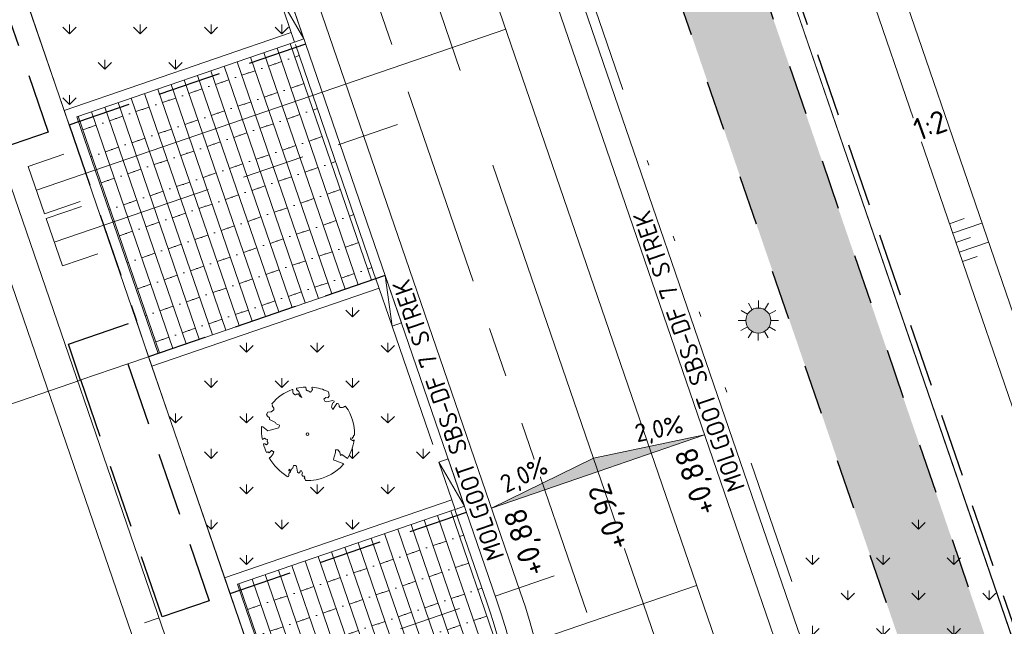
# Model space of a CAD drawing. Header units: metres. Extents: x 264570 to 266133, y 576109 to 577454.
# Tile 50 of 128: x 265462 to 265481, y 576740 to 576752. Entities that reach past the tile are written whole.
import ezdxf
from ezdxf.enums import TextEntityAlignment as Align

# ---------------------------------------------------------------- set-up
doc = ezdxf.new("R2010")
doc.units = ezdxf.units.M
doc.set_wipeout_variables(frame=1)
for name, pattern in [('AM-AS', [16, 10, -2, 2, -2]), ('B-WE-RI-HWA_HUISAANSLUITING_PVC_125-G', [10, 3.25, -0.75, 1.25, -0.75, 1.25, -0.75, 1.25, -0.75]), ('B-WE-RI-HWA_PVC_400-G', [10, 4, -1, 1, -1, 3]), ('B-WE-VH-KANTOPSLUITING_TROTTOIRBAND_RWS_[AFMETINGEN1]-G', [10, 2.5, -1.5, 0, -1.5, 0, -1.5, 0, -1.5, 0, -1.5]), ('DASHED', [19.05, 12.7, -6.35]), ('NLCS-HIDDEN', [4, 2, -2])]:
    doc.linetypes.add(name, pattern=pattern)
for name, color, linetype, lineweight in [('B-BH-OG-BEBOUWING-G', 252, 'Continuous', 15), ('B-WE-AM-AS-WEG-GD', 252, 'AM-AS', 18), ('B-WE-GR-BOOM-S', 252, 'Continuous', 15), ('B-WE-GR-GRAS_BERMKRUIDENMENGSEL-A', 252, 'Continuous', 18), ('B-WE-GW-TALUDARCERING_KORT-G', 252, 'Continuous', 15), ('B-WE-GW-TALUDARCERING_LANG-G', 252, 'Continuous', 15), ('B-WE-KG-GRENS_KADASTRAAL-G', 252, 'KG-KADASTRAAL', 18), ('B-WE-KL-ET_LS_OV_LICHTMAST-S', 252, 'Continuous', 15), ('B-WE-KL-TRACE-A', 252, 'Continuous', 13), ('B-WE-KL-TRACE-GD', 252, 'NLCS-HIDDEN', 25), ('B-WE-OG-TOPOGRAFIE-G', 252, 'Continuous', 15), ('B-WE-RI-DRAINAGE_AFDEKKAP-G', 252, 'Continuous', 18), ('B-WE-RI-DWA_HUISAANSLUITING_PVC_125-G', 252, 'B-WE-RI-DWA_HUISAANSLUITING_PVC_125-G', 18), ('B-WE-RI-DWA_PVC_315-G', 252, 'B-WE-RI-DWA_PVC_315-G', 18), ('B-WE-RI-HWA_HUISAANSLUITING_PVC_125-G', 252, 'B-WE-RI-HWA_HUISAANSLUITING_PVC_125-G', 18), ('B-WE-RI-HWA_PVC_400-G', 252, 'B-WE-RI-HWA_PVC_400-G', 18), ('B-WE-VH-KANTOPSLUITING_ELEMENT_VERLOOPBAND_11-22x25_19-22x16-G', 252, 'Continuous', 18), ('B-WE-VH-KANTOPSLUITING_INRITVERLOOPBAND_19-22X16-G', 252, 'B-WE-VH-KANTOPSLUITING_GAZONBAND_[AFMETINGEN1]-G', 18), ('B-WE-VH-KANTOPSLUITING_OPSLUITBAND_10X20-G', 252, 'B-WE-VH-KANTOPSLUITING_TALUDBAND-G', 18), ('B-WE-VH-KANTOPSLUITING_TROTTOIRBAND_RWS_11-22X25-G', 252, 'B-WE-VH-KANTOPSLUITING_TROTTOIRBAND_RWS_[AFMETINGEN1]-G', 18), ('B-WE-VH-VERHARDING_STRAATBAKSTEEN_DIKFORMAAT_HALF-A', 252, 'Continuous', 13), ('B-XX-AL-AANDUIDING_VERKANTING-G', 252, 'Continuous', 18), ('B-XX-AL-HOOGTELABEL-T18', 252, 'Continuous', 18), ('B-XX-AL-T25', 252, 'Continuous', 9), ('T-WE-GR-TOEKOMSTIG-G', 3, 'DASHED', 25)]:
    doc.layers.add(name, color=color, linetype=linetype, lineweight=lineweight)
doc.layers.add('X-XX-RI-T18-200', color=7, linetype='Continuous', lineweight=18, true_color=0x656565)
doc.styles.add('NLCS-ISO Standaard', font='NLCS-ISO.ttf')
doc.styles.add('NLCS-ISO-ANNOTATIVE-T25', font='NLCS-ISO.ttf', dxfattribs={"height": 2.5})
doc.styles.add('NLCS-ISO-M250-T18', font='NLCS-ISO.ttf', dxfattribs={"height": 0.45})
doc.styles.get("Standard").update_dxf_attribs({"font": 'arial.ttf'})
doc.linetypes.add('B-WE-RI-DWA_HUISAANSLUITING_PVC_125-G', pattern='A,5.375,-1.75,["o",Standard,S=1,R=0,X=-0.35,Y=-0.35],-1.75,1.125', length=10)
doc.linetypes.add('B-WE-RI-DWA_PVC_315-G', pattern='A,2.25,-1,[4,NLCS.shx,S=0.5,R=0,X=0,Y=0],-1.75,[160,NLCS.shx,S=0.25,R=0,X=0,Y=0],-1.75,[4,NLCS.shx,S=0.5,R=0,X=0,Y=0],-1,2.25', length=10)
doc.linetypes.add('B-WE-VH-KANTOPSLUITING_GAZONBAND_[AFMETINGEN1]-G', pattern='A,4,-3,[160,NLCS.shx,S=0.25,R=0,X=0,Y=0],-3', length=10)
doc.linetypes.add('B-WE-VH-KANTOPSLUITING_TALUDBAND-G', pattern='A,5,-2.5,[4,NLCS.shx,S=0.5,R=0,X=0,Y=0],-2.5', length=10)
doc.linetypes.add('KG-KADASTRAAL', pattern='A,5.5,-2,["K",Standard,S=1.8,R=0,X=0,Y=-0.9],-2,5.5,-2,[5,NLCS.shx,S=0.75,R=0,X=0,Y=0],-2', length=19)
pattern_1 = [(90, (214669.0599, 555914.2474), (-0.707106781, 0.707106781), [0.1875, -1.226713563]), (45, (214669.0599, 555914.2474), (-0.707106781, 0.707106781), [0.1875, -0.8125]), (135, (214669.0599, 555914.2474), (-0.707106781, -0.707106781), [0.1875, -0.8125])]

# ---------------------------------------------------------------- blocks, each defined once
blk = doc.blocks.new('N-SKL-ET_LS_OV_LICHTMAST_TYPE6-SO')
h = blk.add_hatch(color=255)
h.dxf.hatch_style = 1
h.paths.add_polyline_path([(-1.25, 0, 1), (1.25, 0, 1)])
at = {"flags": 128}
for points in [[(0, 1.25), (0, 2)], [(-1.083, 0.625), (-1.732, 1)], [(-0.625, 1.083), (-1, 1.732)], [(0.625, 1.083), (1, 1.732)], [(1.083, 0.625), (1.732, 1)], [(-1.25, 0), (-2, 0)], [(2, 0), (1.25, 0)], [(-1.732, -1), (-1.083, -0.625)], [(1.732, -1), (1.083, -0.625)], [(-1, -1.732), (-0.625, -1.083)], [(0, -2), (0, -1.25)], [(1, -1.732), (0.625, -1.083)]]:
    blk.add_lwpolyline(points, dxfattribs=at)
blk.add_circle((0, 0), 1.25)
at = {"lineweight": 30, "flags": 104}
blk.add_attdef('01', text='', height=1.8, dxfattribs=at).set_placement((2.706, 1.092), align=Align.TOP_LEFT)
blk = doc.blocks.new('BOOM_WHIPEOUT_SOORT')
blk.add_wipeout([(-0.208, -4.622), (0.019, -4.623), (0.274, -4.621), (0.577, -4.595), (0.897, -4.545), (1.178, -4.483), (1.6, -4.354), (1.953, -4.211), (2.245, -4.064), (2.527, -3.901), (2.904, -3.634), (3.098, -3.474), (3.332, -3.255), (3.493, -3.086), (3.623, -2.935), (3.623, -2.935), (2.771, -2.609), (2.637, -2.59), (2.61, -2.469), (2.793, -1.835), (2.788, -1.545), (3.03, -1.543), (3.238, -1.793), (3.308, -2.104), (3.416, -2.029), (4.002, -2.407), (4.084, -2.268), (4.176, -2.099), (4.249, -1.951), (4.316, -1.803), (4.377, -1.655), (4.429, -1.515), (4.479, -1.366), (4.536, -1.173), (4.592, -0.941), (4.64, -0.686), (4.659, -0.552), (4.548, -0.664), (4.282, -0.479), (4.332, -0.351), (4.496, -0.404), (4.483, -0.29), (4.588, -0.271), (4.589, -0.156), (4.697, -0.052), (4.697, 0.166), (4.68, 0.462), (4.652, 0.701), (4.598, 1.012), (4.538, 1.26), (4.473, 1.481), (4.393, 1.71), (4.302, 1.932), (4.209, 2.131), (4.143, 2.258), (4.04, 2.44), (3.927, 2.62), (3.885, 2.683), (3.828, 2.763), (3.797, 2.786), (3.756, 2.799), (3.71, 2.796), (3.704, 2.793), (3.67, 2.774), (3.655, 2.76), (3.665, 2.761), (3.681, 2.769), (3.648, 2.752), (3.614, 2.72), (3.583, 2.704), (3.536, 2.686), (3.494, 2.675), (3.437, 2.667), (3.392, 2.667), (3.327, 2.675), (3.267, 2.693), (3.236, 2.708), (3.206, 2.731), (3.181, 2.757), (3.17, 2.773), (3.149, 2.818), (3.142, 2.847), (3.14, 2.895), (3.14, 2.921), (3.131, 2.967), (3.113, 3.006), (3.098, 3.026), (3.079, 3.046), (3.039, 3.072), (2.994, 3.089), (2.962, 3.09), (2.937, 3.088), (2.921, 3.086), (2.908, 3.065), (2.529, 2.462), (2.376, 2.712), (2.496, 3.102), (2.627, 3.183), (2.641, 3.307), (2.5, 3.385), (1.923, 3.252), (1.709, 3.321), (1.629, 3.519), (1.837, 3.675), (2.01, 3.638), (2.17, 3.798), (2.106, 4.124), (2.109, 4.135), (2.111, 4.162), (2.102, 4.205), (2.09, 4.227), (2.06, 4.256), (2.027, 4.273), (1.989, 4.29), (1.843, 4.355), (1.748, 4.394), (1.58, 4.457), (1.473, 4.493), (1.286, 4.55), (1.14, 4.583), (1.018, 4.617), (0.87, 4.657), (0.711, 4.673), (0.595, 4.689), (0.526, 4.699), (0.488, 4.701), (0.447, 4.684), (0.438, 4.642), (0.438, 4.642), (0.454, 4.587), (0.454, 4.587), (0.472, 4.518), (0.475, 4.504), (0.468, 4.428), (0.452, 4.402), (0.403, 4.349), (0.375, 4.327), (0.358, 4.289), (0.304, 4.229), (0.271, 4.209), (0.244, 4.204), (0.223, 4.219), (0.208, 4.243), (0.171, 4.279), (0.128, 4.304), (0.086, 4.324), (0.056, 4.337), (0.009, 4.352), (-0.025, 4.357), (-0.061, 4.361), (-0.096, 4.382), (-0.112, 4.407), (-0.127, 4.446), (-0.14, 4.501), (-0.151, 4.57), (-0.156, 4.602), (-0.161, 4.639), (-0.167, 4.678), (-0.167, 4.678), (-0.185, 4.709), (-0.191, 4.712), (-0.199, 4.716), (-0.216, 4.718), (-0.241, 4.717), (-0.265, 4.715), (-0.292, 4.714), (-0.365, 4.708), (-0.375, 4.707), (-0.422, 4.703), (-0.544, 4.69), (-0.578, 4.686), (-0.745, 4.661), (-0.788, 4.654), (-0.831, 4.646), (-0.951, 4.622), (-0.993, 4.613), (-1.051, 4.6), (-1.08, 4.593), (-1.105, 4.577), (-1.114, 4.558), (-1.113, 4.532), (-1.106, 4.519), (-1.092, 4.5), (-1.073, 4.476), (-0.998, 4.383), (-0.917, 4.303), (-0.865, 4.253), (-0.854, 4.239), (-0.848, 4.225), (-0.844, 4.212), (-0.844, 4.198), (-0.844, 4.198), (-0.849, 4.171), (-0.855, 4.156), (-0.853, 4.149), (-0.563, 3.684), (-0.769, 3.797), (-0.853, 3.939), (-0.867, 3.963), (-0.888, 3.987), (-0.893, 4.038), (-0.897, 4.079), (-0.922, 4.051), (-0.95, 4.031), (-0.966, 4.024), (-1.001, 4.016), (-1.019, 4.013), (-1.057, 4.008), (-1.097, 3.997), (-1.116, 3.989), (-1.155, 3.969), (-1.173, 3.959), (-1.192, 3.95), (-1.226, 3.939), (-1.242, 3.938), (-1.257, 3.942), (-1.287, 3.96), (-1.301, 3.973), (-1.333, 4.003), (-1.371, 4.035), (-1.415, 4.066), (-1.437, 4.088), (-1.456, 4.117), (-1.471, 4.156), (-1.476, 4.184), (-1.48, 4.209), (-1.482, 4.277), (-1.48, 4.304), (-1.479, 4.315), (-1.476, 4.358), (-1.472, 4.41), (-1.475, 4.429), (-1.482, 4.442), (-1.503, 4.458), (-1.509, 4.459), (-1.534, 4.458), (-1.534, 4.458), (-1.558, 4.449), (-1.579, 4.444), (-1.619, 4.424), (-1.692, 4.399), (-1.799, 4.355), (-1.881, 4.32), (-1.928, 4.298), (-1.984, 4.272), (-2.035, 4.248), (-2.07, 4.23), (-2.187, 4.169), (-2.274, 4.122), (-2.308, 4.102), (-2.42, 4.036), (-2.46, 4.018), (-2.535, 3.963), (-2.59, 3.927), (-2.642, 3.891), (-2.699, 3.851), (-2.715, 3.84), (-2.782, 3.79), (-2.841, 3.745), (-2.897, 3.686), (-2.99, 3.625), (-3.048, 3.566), (-3.113, 3.503), (-3.169, 3.466), (-3.247, 3.392), (-3.317, 3.322), (-3.389, 3.246), (-3.443, 3.188), (-3.491, 3.135), (-3.523, 3.098), (-3.562, 3.052), (-3.492, 2.915), (-3.539, 2.827), (-3.362, 2.619), (-3.365, 2.427), (-3.649, 2.242), (-3.961, 2.193), (-4.101, 1.973), (-4.018, 1.804), (-3.813, 1.631), (-3.8, 1.46), (-3.194, 1.163), (-3.143, 1.054), (-2.811, 0.922), (-2.884, 0.639), (-3.963, 0.336), (-4.473, 0.74), (-4.599, 0.764), (-4.604, 0.599), (-4.605, 0.541), (-4.605, 0.479), (-4.604, 0.392), (-4.602, 0.3), (-4.6, 0.243), (-4.596, 0.169), (-4.593, 0.122), (-4.586, 0.024), (-4.574, -0.016), (-4.573, -0.11), (-4.57, -0.139), (-4.565, -0.178), (-4.553, -0.274), (-4.551, -0.288), (-4.538, -0.375), (-4.534, -0.401), (-4.529, -0.428), (-4.522, -0.47), (-4.519, -0.488), (-4.51, -0.535), (-4.289, -0.39), (-4.167, -0.508), (-3.986, -0.523), (-4.035, -0.721), (-3.947, -0.855), (-4.038, -0.997), (-4.114, -1.066), (-4.257, -0.975), (-4.417, -0.947), (-4.391, -1.044), (-4.344, -1.199), (-4.316, -1.286), (-4.278, -1.395), (-4.249, -1.476), (-4.219, -1.552), (-4.182, -1.645), (-4.148, -1.727), (-4.109, -1.814), (-4.109, -1.814), (-4.037, -1.791), (-3.982, -1.778), (-3.94, -1.774), (-3.876, -1.799), (-3.865, -1.814), (-3.857, -1.83), (-3.837, -1.858), (-3.837, -1.858), (-3.826, -1.87), (-3.602, -1.614), (-3.504, -1.692), (-3.493, -1.699), (-3.459, -1.715), (-3.449, -1.717), (-3.428, -1.72), (-3.402, -1.723), (-3.385, -1.737), (-3.379, -1.766), (-3.38, -1.779), (-3.381, -1.792), (-3.385, -1.806), (-3.408, -1.866), (-3.416, -1.881), (-3.438, -1.923), (-3.444, -1.935), (-3.456, -1.967), (-3.459, -1.976), (-3.49, -2.034), (-3.53, -2.085), (-3.56, -2.124), (-3.588, -2.16), (-3.613, -2.191), (-3.633, -2.217), (-3.692, -2.292), (-3.692, -2.292), (-3.724, -2.324), (-3.742, -2.333), (-3.765, -2.342), (-3.793, -2.35), (-3.828, -2.357), (-3.764, -2.463), (-3.679, -2.596), (-3.614, -2.719), (-3.511, -2.838), (-3.444, -2.927), (-3.364, -3.028), (-3.257, -3.157), (-3.173, -3.253), (-3.102, -3.331), (-3.02, -3.417), (-2.94, -3.498), (-2.84, -3.595), (-2.746, -3.681), (-2.719, -3.706), (-2.595, -3.812), (-2.576, -3.829), (-2.467, -3.917), (-2.431, -3.945), (-2.377, -3.986), (-2.288, -4.052), (-2.187, -4.124), (-2.173, -4.133), (-2.036, -4.225), (-1.974, -4.244), (-2.036, -4.225), (-1.944, -4.24), (-1.91, -4.226), (-1.901, -4.22), (-1.877, -4.195), (-1.863, -4.168), (-1.855, -4.12), (-1.877, -4.059), (-1.877, -4.059), (-1.872, -3.977), (-1.856, -3.936), (-1.81, -3.88), (-1.788, -3.848), (-1.724, -3.806), (-1.724, -3.806), (-1.682, -3.745), (-1.682, -3.725), (-1.688, -3.707), (-1.698, -3.69), (-1.768, -3.663), (-1.768, -3.663), (-1.768, -3.663), (-1.768, -3.663), (-1.805, -3.661), (-1.82, -3.656), (-1.841, -3.643), (-1.861, -3.621), (-1.865, -3.614), (-1.875, -3.586), (-1.874, -3.549), (-1.869, -3.534), (-1.847, -3.501), (-1.847, -3.501), (-1.631, -3.617), (-1.549, -3.406), (-1.462, -3.379), (-1.403, -3.126), (-1.19, -3.12), (-1.106, -3.204), (-0.996, -3.785), (-0.868, -3.883), (-0.76, -3.821), (-0.739, -3.667), (-0.597, -3.653), (-0.489, -3.845), (-0.553, -4.05), (-0.537, -4.097), (-0.517, -4.128), (-0.491, -4.154), (-0.45, -4.18), (-0.424, -4.189), (-0.375, -4.196), (-0.336, -4.192), (-0.29, -4.175), (-0.278, -4.199), (-0.271, -4.22), (-0.27, -4.234), (-0.264, -4.268), (-0.268, -4.306), (-0.275, -4.328), (-0.287, -4.356), (-0.295, -4.368), (-0.32, -4.398), (-0.32, -4.398), (-0.32, -4.398), (-0.298, -4.422), (-0.282, -4.442), (-0.278, -4.448), (-0.26, -4.476), (-0.247, -4.498), (-0.242, -4.509), (-0.229, -4.54), (-0.222, -4.559)])
blk.add_lwpolyline([(0.399, 4.344), (0.407, 4.354), (0.414, 4.362), (0.422, 4.369), (0.429, 4.376), (0.436, 4.383), (0.442, 4.39), (0.449, 4.397), (0.456, 4.406), (0.462, 4.416), (0.468, 4.428), (0.473, 4.442), (0.476, 4.459), (0.477, 4.479), (0.475, 4.504), (0.469, 4.533), (0.438, 4.642, -0.52938), (0.488, 4.701, -0.087139), (2.045, 4.264, -0.372341), (2.106, 4.124), (2.17, 3.798), (2.01, 3.638), (1.837, 3.675), (1.629, 3.519), (1.709, 3.321), (1.923, 3.252), (2.5, 3.385), (2.641, 3.307), (2.627, 3.183), (2.496, 3.102), (2.376, 2.712), (2.529, 2.462), (2.921, 3.086, -0.504641), (3.14, 2.895, 0.331948), (3.267, 2.693, 0.282008), (3.681, 2.769), (3.648, 2.752, -0.512156), (3.838, 2.751, -0.16076), (4.697, -0.052), (4.589, -0.156), (4.588, -0.271), (4.483, -0.29), (4.496, -0.404), (4.332, -0.351), (4.282, -0.479), (4.484, -0.613), (4.548, -0.664), (4.659, -0.552, -0.106371), (4.002, -2.407), (3.416, -2.029), (3.308, -2.104), (3.238, -1.793), (3.03, -1.543), (2.788, -1.545), (2.793, -1.835), (2.61, -2.469), (2.637, -2.59), (2.771, -2.609), (3.623, -2.935, -0.236298), (-0.208, -4.622, 0.159625), (-0.32, -4.398, 0.350802), (-0.29, -4.175, -0.504641), (-0.553, -4.05), (-0.489, -3.845), (-0.597, -3.653), (-0.739, -3.667), (-0.76, -3.821), (-0.868, -3.883), (-0.996, -3.785), (-1.106, -3.204), (-1.19, -3.12), (-1.403, -3.126), (-1.462, -3.379), (-1.549, -3.406), (-1.631, -3.617), (-1.847, -3.501, 0.733583), (-1.768, -3.663, -0.861625), (-1.724, -3.806, 0.279978), (-1.884, -4.05), (-1.877, -4.059, -0.827056), (-2.036, -4.225, -0.116774), (-3.828, -2.357), (-3.793, -2.35), (-3.765, -2.342), (-3.742, -2.333), (-3.724, -2.324), (-3.71, -2.313), (-3.7, -2.303), (-3.692, -2.292), (-3.474, -2.014), (-3.469, -2.004), (-3.465, -1.994), (-3.462, -1.985), (-3.459, -1.976), (-3.456, -1.967), (-3.452, -1.957), (-3.449, -1.946), (-3.444, -1.935), (-3.438, -1.923), (-3.431, -1.909), (-3.424, -1.895), (-3.416, -1.881), (-3.408, -1.866), (-3.401, -1.851), (-3.395, -1.836), (-3.389, -1.821), (-3.385, -1.806), (-3.381, -1.792), (-3.38, -1.779), (-3.379, -1.766), (-3.38, -1.755), (-3.382, -1.745), (-3.385, -1.737), (-3.389, -1.731), (-3.395, -1.726), (-3.402, -1.723), (-3.41, -1.722), (-3.419, -1.721), (-3.428, -1.72), (-3.438, -1.719), (-3.449, -1.717), (-3.459, -1.715), (-3.47, -1.711), (-3.481, -1.706), (-3.493, -1.699), (-3.504, -1.692), (-3.516, -1.684), (-3.528, -1.675), (-3.54, -1.665), (-3.552, -1.656), (-3.565, -1.646), (-3.577, -1.635), (-3.59, -1.625), (-3.602, -1.614), (-3.826, -1.87), (-3.837, -1.858), (-3.847, -1.844), (-3.857, -1.83), (-3.865, -1.814), (-3.876, -1.799), (-3.89, -1.786), (-3.911, -1.778), (-3.94, -1.774), (-3.982, -1.778), (-4.037, -1.791), (-4.109, -1.814, -0.040997), (-4.417, -0.947), (-4.257, -0.975), (-4.114, -1.066), (-4.038, -0.997), (-3.947, -0.855), (-4.035, -0.721), (-3.986, -0.523), (-4.167, -0.508), (-4.289, -0.39), (-4.51, -0.535, -0.05814), (-4.599, 0.764), (-4.473, 0.74), (-3.963, 0.336), (-3.743, 0.412), (-2.884, 0.639), (-2.811, 0.922), (-3.143, 1.054), (-3.194, 1.163), (-3.8, 1.46), (-3.813, 1.631), (-4.018, 1.804), (-4.101, 1.973), (-3.961, 2.193), (-3.649, 2.242), (-3.365, 2.427), (-3.362, 2.619), (-3.539, 2.827), (-3.492, 2.915), (-3.562, 3.052, -0.13428), (-1.534, 4.458, -0.541727), (-1.472, 4.41), (-1.482, 4.277), (-1.48, 4.209), (-1.471, 4.156), (-1.456, 4.117), (-1.437, 4.088), (-1.415, 4.066), (-1.393, 4.05), (-1.371, 4.035), (-1.351, 4.019), (-1.333, 4.003), (-1.317, 3.988), (-1.301, 3.973), (-1.287, 3.96), (-1.272, 3.949), (-1.257, 3.942), (-1.242, 3.938), (-1.226, 3.939), (-1.209, 3.943), (-1.192, 3.95), (-1.173, 3.959), (-1.155, 3.969), (-1.136, 3.98), (-1.116, 3.989), (-1.097, 3.997), (-1.077, 4.003), (-1.057, 4.008), (-1.038, 4.011), (-1.019, 4.013), (-1.001, 4.016), (-0.983, 4.019), (-0.966, 4.024), (-0.95, 4.031), (-0.935, 4.04), (-0.922, 4.051), (-0.909, 4.064), (-0.897, 4.079), (-0.888, 3.987), (-0.867, 3.963), (-0.769, 3.797), (-0.563, 3.684), (-0.855, 4.156), (-0.849, 4.171), (-0.845, 4.184), (-0.844, 4.198), (-0.844, 4.212), (-0.848, 4.225), (-0.854, 4.239), (-0.865, 4.253), (-0.878, 4.268), (-0.896, 4.284), (-0.917, 4.303), (-0.941, 4.325), (-0.968, 4.351), (-0.998, 4.383), (-1.03, 4.421), (-1.106, 4.519, -0.543104), (-1.08, 4.593, -0.046766), (-0.216, 4.718, -0.385168), (-0.167, 4.678), (-0.14, 4.501), (-0.127, 4.446), (-0.112, 4.407), (-0.096, 4.382), (-0.079, 4.368), (-0.061, 4.361), (-0.043, 4.358), (-0.025, 4.357), (-0.008, 4.355), (0.009, 4.352), (0.025, 4.348), (0.041, 4.343), (0.056, 4.337), (0.071, 4.33), (0.086, 4.324), (0.1, 4.317), (0.114, 4.31), (0.128, 4.304), (0.141, 4.297), (0.154, 4.29), (0.166, 4.283), (0.177, 4.276), (0.186, 4.268), (0.195, 4.26), (0.202, 4.252), (0.208, 4.243), (0.213, 4.234), (0.218, 4.226), (0.223, 4.219), (0.228, 4.213), (0.233, 4.208), (0.24, 4.205), (0.248, 4.203), (0.256, 4.204), (0.266, 4.207), (0.276, 4.211), (0.287, 4.217), (0.298, 4.225), (0.31, 4.234), (0.321, 4.244), (0.332, 4.256), (0.342, 4.269), (0.353, 4.282), (0.363, 4.295), (0.372, 4.309), (0.381, 4.321), (0.39, 4.333)], format="xyb", close=True)
blk.add_circle((0, 0), 0.138)
blk = doc.blocks.new('*U37')
for p, q in [((0.5, 0), (0, 0.1)), ((0, 0), (0, 0.1)), ((0, 0.1), (0.5, 0.1)), ((0.5, 0.1), (0.5, 0)), ((0.5, 0), (0, 0))]:
    blk.add_line(p, q)
blk = doc.blocks.new('*U38')
for p, q in [((-0.5, 0), (0, 0.1)), ((0, 0.1), (-0.5, 0.1)), ((-0.5, 0.1), (-0.5, 0)), ((0, 0), (0, 0.1)), ((-0.5, 0), (0, 0))]:
    blk.add_line(p, q)

msp = doc.modelspace()

# ---------------------------------------------------------------- hatches: boundary and pattern name
at = {"layer": 'B-BH-OG-BEBOUWING-G'}
h = msp.add_hatch(color=256, dxfattribs=at)
h.dxf.hatch_style = 1
h.paths.add_polyline_path([(265471.098, 576742.499), (265473.226, 576743.23), (265475.354, 576743.961), (265473.135, 576743.496)])
at = {"layer": 'B-WE-GR-GRAS_BERMKRUIDENMENGSEL-A'}
h = msp.add_hatch(dxfattribs=at)
h.set_pattern_fill('AGR-KRUIDEN', color=256, scale=0.5, pattern_type=2)
h.set_pattern_definition(pattern_1)
h.paths.add_polyline_path([(265467.095, 576752.001), (265465.642, 576756.233), (265461.102, 576754.674), (265462.555, 576750.442)])
h = msp.add_hatch(dxfattribs=at)
h.set_pattern_fill('AGR-KRUIDEN', color=256, scale=0.5, pattern_type=2)
h.set_pattern_definition(pattern_1)
h.paths.add_polyline_path([(265470.302, 576742.661), (265468.849, 576746.894), (265464.309, 576745.335), (265465.763, 576741.102)])
h = msp.add_hatch(dxfattribs=at)
h.set_pattern_fill('AGR-KRUIDEN', color=256, scale=0.5, pattern_type=2)
h.set_pattern_definition(pattern_1)
edge = h.paths.add_edge_path()
edge.add_arc((265481.725, 576752.281), 14.682, 257.275, 272.2193, ccw=False)
edge.add_arc((265493.302, 576746.576), 17.135, 196.8756, 210.1875, ccw=False)
edge.add_line((265476.905, 576741.601), (265480.499, 576742.836))
edge.add_line((265480.499, 576742.836), (265482.293, 576737.61))
at = {"layer": 'B-WE-KL-TRACE-A'}
h = msp.add_hatch(dxfattribs=at)
h.set_pattern_fill('DOTS', color=256, scale=0.5)
h.set_pattern_definition([(0, (265213.50372, 576754.34745), (0.079375, 0.15875), [0, -0.15875])])
h.paths.add_polyline_path([(265408.404, 576917.823), (265412.235, 576919.138), (265412.771, 576917.578), (265421.592, 576891.891), (265492.005, 576916.073), (265492.541, 576914.512), (265549.415, 576748.903), (265547.812, 576748.488), (265490.981, 576913.976), (265428.559, 576892.539), (265483.75, 576731.828), (265482.15, 576731.407), (265435.731, 576866.574), (265428.264, 576864.01), (265427.731, 576865.561), (265435.199, 576868.125), (265426.999, 576892.003), (265420.567, 576889.795), (265411.163, 576917.026), (265408.94, 576916.262)])
at = {"layer": 'B-WE-VH-VERHARDING_STRAATBAKSTEEN_DIKFORMAAT_HALF-A'}
h = msp.add_hatch(dxfattribs=at)
h.set_pattern_fill('AVH-SBS_DIKFORMAAT_HALFST', color=256, scale=28, angle=89.931, pattern_type=2)
h.set_pattern_definition([(108.95339913, (70382.59797, 116938.92314), (-0.26481925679, -0.09094372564), []), (198.95339913, (70382.2342, 116939.9824), (0.3637749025, -1.0592770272), [0.28, -0.28]), (198.95339913, (70382.1513, 116939.3618), (0.3637749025, -1.0592770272), [0.28, -0.28]), (108.95339913, (70382.2837, 116939.4073), (-0.5296385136, -0.1818874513), [0, -0.56, 0, 0, 0]), (108.95339913, (70382.01886, 116939.31636), (-0.5296385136, -0.1818874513), [0, -0.56, 0, 0, 0])])
h.paths.add_polyline_path([(265468.784, 576747.083), (265467.16, 576751.812), (265462.809, 576750.318), (265464.433, 576745.589)])
h = msp.add_hatch(dxfattribs=at)
h.set_pattern_fill('AVH-SBS_DIKFORMAAT_HALFST', color=256, scale=28, angle=89.931, pattern_type=2)
h.set_pattern_definition([(108.95339913, (70382.61485, 116938.87398), (-0.26481925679, -0.09094372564), []), (198.95339913, (70382.2511, 116939.9333), (0.3637749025, -1.0592770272), [0.28, -0.28]), (198.95339913, (70382.1681, 116939.3127), (0.3637749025, -1.0592770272), [0.28, -0.28]), (108.95339913, (70382.30056, 116939.35815), (-0.5296385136, -0.1818874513), [0, -0.56, 0, 0, 0]), (108.95339913, (70382.03574, 116939.2672), (-0.5296385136, -0.1818874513), [0, -0.56, 0, 0, 0])])
edge = h.paths.add_edge_path()
edge.add_arc((265459.851, 576736.765), 11.8, 4.1362, 18.9534)
edge.add_line((265471.011, 576740.597), (265470.367, 576742.472))
edge.add_line((265470.367, 576742.472), (265466.017, 576740.978))
edge.add_line((265466.017, 576740.978), (265467.641, 576736.249))
edge.add_line((265467.641, 576736.249), (265471.62, 576737.616))

# ---------------------------------------------------------------- linework, layer by layer
at = {"layer": 'B-WE-AM-AS-WEG-GD', "flags": 128}
msp.add_lwpolyline([(265479.568, 576724.764), (265426.984, 576877.883), (265413.857, 576916.107)], dxfattribs=at)
at = {"layer": 'B-WE-GW-TALUDARCERING_KORT-G', "flags": 128}
for points in [[(265480.249, 576748.182), (265480.542, 576748.283)], [(265480.378, 576747.804), (265480.672, 576747.905)], [(265480.508, 576747.426), (265480.802, 576747.527)], [(265464.451, 576740.304), (265464.158, 576740.203)]]:
    msp.add_lwpolyline(points, dxfattribs=at)
at = {"layer": 'B-WE-GW-TALUDARCERING_LANG-G', "flags": 128}
for points in [[(265480.313, 576747.993), (265480.9, 576748.195)], [(265480.443, 576747.615), (265481.03, 576747.816)]]:
    msp.add_lwpolyline(points, dxfattribs=at)
at = {"layer": 'B-WE-KG-GRENS_KADASTRAAL-G', "ltscale": 0.5}
for p, q in [((265473.19, 576764.117), (265482.293, 576737.61)), ((265461.029, 576754.887), (265462.654, 576750.155)), ((265463.999, 576746.239), (265464.244, 576745.524)), ((265464.244, 576745.524), (265463.827, 576745.381)), ((265465.87, 576740.791), (265464.244, 576745.524)), ((265463.827, 576745.381), (265462.89, 576745.059)), ((265462.885, 576745.057), (265457.293, 576743.137)), ((265467.214, 576736.876), (265465.87, 576740.791))]:
    msp.add_line(p, q, dxfattribs=at)
at = {"layer": 'B-WE-KL-TRACE-GD', "ltscale": 0.5, "flags": 128}
msp.add_lwpolyline([(265408.404, 576917.823), (265412.235, 576919.138), (265412.771, 576917.578), (265421.592, 576891.891), (265492.005, 576916.073), (265492.541, 576914.512), (265549.415, 576748.903), (265547.812, 576748.488), (265490.981, 576913.976), (265428.559, 576892.539), (265483.75, 576731.828), (265482.15, 576731.407), (265435.731, 576866.574), (265428.264, 576864.01), (265427.731, 576865.561), (265435.199, 576868.125), (265426.999, 576892.003), (265420.567, 576889.795), (265411.163, 576917.026), (265408.94, 576916.262)], close=True, dxfattribs=at)
at = {"layer": 'B-WE-OG-TOPOGRAFIE-G', "flags": 128}
for points in [[(265411.729, 576915.376), (265471.673, 576740.825, -0.436542), (265463.006, 576724.67), (265462.248, 576724.472)], [(265411.256, 576915.214), (265471.2, 576740.662, -0.436542), (265462.88, 576725.153), (265462.121, 576724.956)]]:
    msp.add_lwpolyline(points, format="xyb", dxfattribs=at)
for points in [[(265461.094, 576754.698), (265462.555, 576750.442)], [(265464.301, 576745.358), (265465.763, 576741.102)]]:
    msp.add_lwpolyline(points, dxfattribs=at)
at = {"layer": 'B-WE-OG-TOPOGRAFIE-G'}
for points in [[(265467.16, 576751.812), (265462.809, 576750.318), (265464.433, 576745.589), (265468.784, 576747.083)], [(265470.367, 576742.472), (265466.017, 576740.978), (265467.641, 576736.249), (265471.62, 576737.616)]]:
    msp.add_lwpolyline(points, dxfattribs=at)
at = {"layer": 'B-WE-RI-DRAINAGE_AFDEKKAP-G', "flags": 128}
for points in [[(265462.548, 576749.569), (265461.839, 576749.326), (265462.164, 576748.38), (265462.873, 576748.624)], [(265462.905, 576748.529), (265462.195, 576748.285), (265462.52, 576747.339), (265463.229, 576747.583)]]:
    msp.add_lwpolyline(points, dxfattribs=at)
at = {"layer": 'B-WE-RI-DWA_HUISAANSLUITING_PVC_125-G', "flags": 128}
for points in [[(265462.002, 576748.853), (265471.38, 576752.07)], [(265465.849, 576737.747), (265475.197, 576740.954)]]:
    msp.add_lwpolyline(points, dxfattribs=at)
at = {"layer": 'B-WE-RI-HWA_HUISAANSLUITING_PVC_125-G', "flags": 128}
for points in [[(265462.358, 576747.812), (265469.608, 576750.302)], [(265465.493, 576738.788), (265472.711, 576741.267)]]:
    msp.add_lwpolyline(points, dxfattribs=at)
at = {"layer": 'B-WE-RI-HWA_PVC_400-G', "flags": 128}
msp.add_lwpolyline([(265475.279, 576733.791), (265449.82, 576807.923)], dxfattribs=at)
at = {"layer": 'B-WE-VH-KANTOPSLUITING_INRITVERLOOPBAND_19-22X16-G', "flags": 128}
msp.add_lwpolyline([(265468.801, 576747.034), (265467.177, 576751.763)], dxfattribs=at)
msp.add_lwpolyline([(265471.628, 576737.407), (265471.62, 576737.616, 0.064737), (265471.011, 576740.597), (265470.367, 576742.472)], format="xyb", dxfattribs=at)
at = {"layer": 'B-WE-VH-KANTOPSLUITING_OPSLUITBAND_10X20-G', "flags": 128}
for points in [[(265467.095, 576752.001), (265462.555, 576750.442), (265464.309, 576745.335), (265468.849, 576746.894)], [(265470.302, 576742.661), (265465.763, 576741.102), (265467.517, 576735.995), (265471.628, 576737.407)]]:
    msp.add_lwpolyline(points, dxfattribs=at)
at = {"layer": 'B-WE-VH-KANTOPSLUITING_TROTTOIRBAND_RWS_11-22X25-G', "flags": 128}
msp.add_lwpolyline([(265469.109, 576746.137), (265470.043, 576743.418)], dxfattribs=at)
at = {"layer": 'B-XX-AL-AANDUIDING_VERKANTING-G', "flags": 128}
msp.add_lwpolyline([(265471.098, 576742.499), (265473.226, 576743.23), (265475.354, 576743.961), (265473.135, 576743.496)], close=True, dxfattribs=at)
at = {"layer": 'T-WE-GR-TOEKOMSTIG-G', "ltscale": 0.1}
for p, q in [((265482.364, 576737.742), (265473.294, 576764.153)), ((265460.612, 576754.744), (265462.237, 576750.011)), ((265462.654, 576750.155), (265467.383, 576751.779)), ((265462.654, 576750.155), (265463.999, 576746.239)), ((265462.237, 576750.011), (265461.3, 576749.689)), ((265468.973, 576747.148), (265464.244, 576745.524)), ((265462.64, 576745.772), (265463.999, 576746.239)), ((265462.885, 576745.057), (265462.64, 576745.772)), ((265463.827, 576745.381), (265465.453, 576740.648)), ((265462.89, 576745.059), (265462.885, 576745.057)), ((265464.515, 576740.326), (265462.89, 576745.059)), ((265465.87, 576740.791), (265470.598, 576742.415)), ((265465.87, 576740.791), (265465.87, 576740.791)), ((265465.453, 576740.648), (265464.515, 576740.326))]:
    msp.add_line(p, q, dxfattribs=at)

# ---------------------------------------------------------------- block references
at = {"layer": 'B-WE-KL-ET_LS_OV_LICHTMAST-S', "xscale": 0.2, "yscale": 0.2, "zscale": 0.2, "rotation": 359.930953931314}
msp.add_blockref('N-SKL-ET_LS_OV_LICHTMAST_TYPE6-SO', (265476.43, 576746.247), dxfattribs=at)
at = {"layer": 'B-WE-VH-KANTOPSLUITING_ELEMENT_VERLOOPBAND_11-22x25_19-22x16-G', "xscale": 1.999999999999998, "yscale": 1.999999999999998, "zscale": 1.999999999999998, "rotation": 108.953399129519}
for name, p in [('*U38', (265467.024, 576752.823)), ('*U37', (265469.298, 576746.202)), ('*U38', (265470.232, 576743.483))]:
    msp.add_blockref(name, p, dxfattribs=at)

# ---------------------------------------------------------------- next in the draw order: block references
at = {"layer": 'B-WE-GR-BOOM-S', "xscale": 0.2, "yscale": 0.2, "zscale": 0.2, "rotation": 359.930953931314}
msp.add_blockref('BOOM_WHIPEOUT_SOORT', (265467.42, 576743.974), dxfattribs=at)

# ---------------------------------------------------------------- next in the draw order: texts
at = {"layer": 'X-XX-RI-T18-200', "char_height": 0.36, "width": 0.86478, "attachment_point": 8, "style": 'NLCS-ISO-ANNOTATIVE-T25', "bg_fill": 3, "box_fill_scale": 1, "bg_fill_color": 256, "bg_fill_transparency": 0}
for insert, rotation in [((265474.498, 576743.829), 11.8284), ((265471.86, 576742.929), 26.0784)]:
    msp.add_mtext('2,0%', dxfattribs=dict(at, insert=insert, rotation=rotation))

# ---------------------------------------------------------------- next in the draw order: linework, layer by layer
at = {"layer": 'B-WE-OG-TOPOGRAFIE-G', "flags": 128}
for points in [[(265491.614, 576732.122, -0.391712), (265476.659, 576740.163), (265429.112, 576878.614, -0.414214), (265433.148, 576886.873), (265490.841, 576906.686, -0.414214), (265499.1, 576902.649), (265547.86, 576760.666, -0.436819), (265539.181, 576744.508), (265539.166, 576744.504)], [(265491.488, 576732.606, -0.391699), (265477.131, 576740.325), (265429.585, 576878.776, -0.414214), (265433.311, 576886.4), (265491.004, 576906.213, -0.414214), (265498.627, 576902.487), (265547.387, 576760.504, -0.436819), (265539.055, 576744.992), (265539.04, 576744.988)]]:
    msp.add_lwpolyline(points, format="xyb", dxfattribs=at)
for points in [[(265483.26, 576739.412), (265434.624, 576881.036), (265493.263, 576901.173), (265543.426, 576755.104)], [(265483.66, 576740.157), (265435.412, 576880.651), (265492.878, 576900.385), (265542.622, 576755.535)]]:
    msp.add_lwpolyline(points, close=True, dxfattribs=at)
for points in [[(265422.034, 576861.909), (265443.471, 576799.488), (265448.313, 576801.151), (265453.185, 576786.964), (265448.929, 576785.502), (265467.579, 576731.195), (265442.962, 576724.797)], [(265447.729, 576787.086), (265466.775, 576731.627), (265442.761, 576725.385)], [(265493.744, 576740.596), (265482.293, 576737.61), (265472.801, 576765.25)]]:
    msp.add_lwpolyline(points, dxfattribs=at)
at = {"layer": 'B-WE-RI-DWA_PVC_315-G', "flags": 128}
msp.add_lwpolyline([(265477.006, 576735.688), (265459.899, 576785.49)], dxfattribs=at)
at = {"layer": 'B-WE-VH-KANTOPSLUITING_TROTTOIRBAND_RWS_11-22X25-G', "flags": 128}
msp.add_lwpolyline([(265493.858, 576733.439), (265491.511, 576732.819, -0.393526), (265477.321, 576740.39), (265469.467, 576763.26)], format="xyb", dxfattribs=at)

# ---------------------------------------------------------------- next in the draw order: texts
at = {"layer": 'B-XX-AL-HOOGTELABEL-T18', "char_height": 0.45, "attachment_point": 1, "style": 'NLCS-ISO-M250-T18', "bg_fill": 3, "box_fill_scale": 1.05, "bg_fill_color": 256, "bg_fill_transparency": 0}
for s, insert, rotation in [('1:2', (265479.482, 576750.251), 19.8393), ('+0,88', (265475.179, 576742.298), 108.4534), ('+0,92', (265473.436, 576741.612), 108.4534), ('+0,88', (265471.759, 576741.083), 108.4534)]:
    msp.add_mtext_dynamic_manual_height_columns(s, width=0.5, gutter_width=9, heights=[0], dxfattribs=dict(at, insert=insert, rotation=rotation))

# ---------------------------------------------------------------- next in the draw order: texts
at = {"layer": 'B-XX-AL-T25', "char_height": 0.36, "attachment_point": 5, "rotation": 108.9534, "style": 'NLCS-ISO Standaard', "bg_fill": 3, "box_fill_scale": 1, "bg_fill_color": 256, "bg_fill_transparency": 0}
for insert in [(265475.043, 576745.631), (265470.232, 576744.256)]:
    msp.add_mtext_dynamic_manual_height_columns('MOLGOOT SBS-DF 7 STREK', width=6.11266, gutter_width=1.8, heights=[0.126], dxfattribs=dict(at, insert=insert))

doc.saveas('drawing.dxf')
